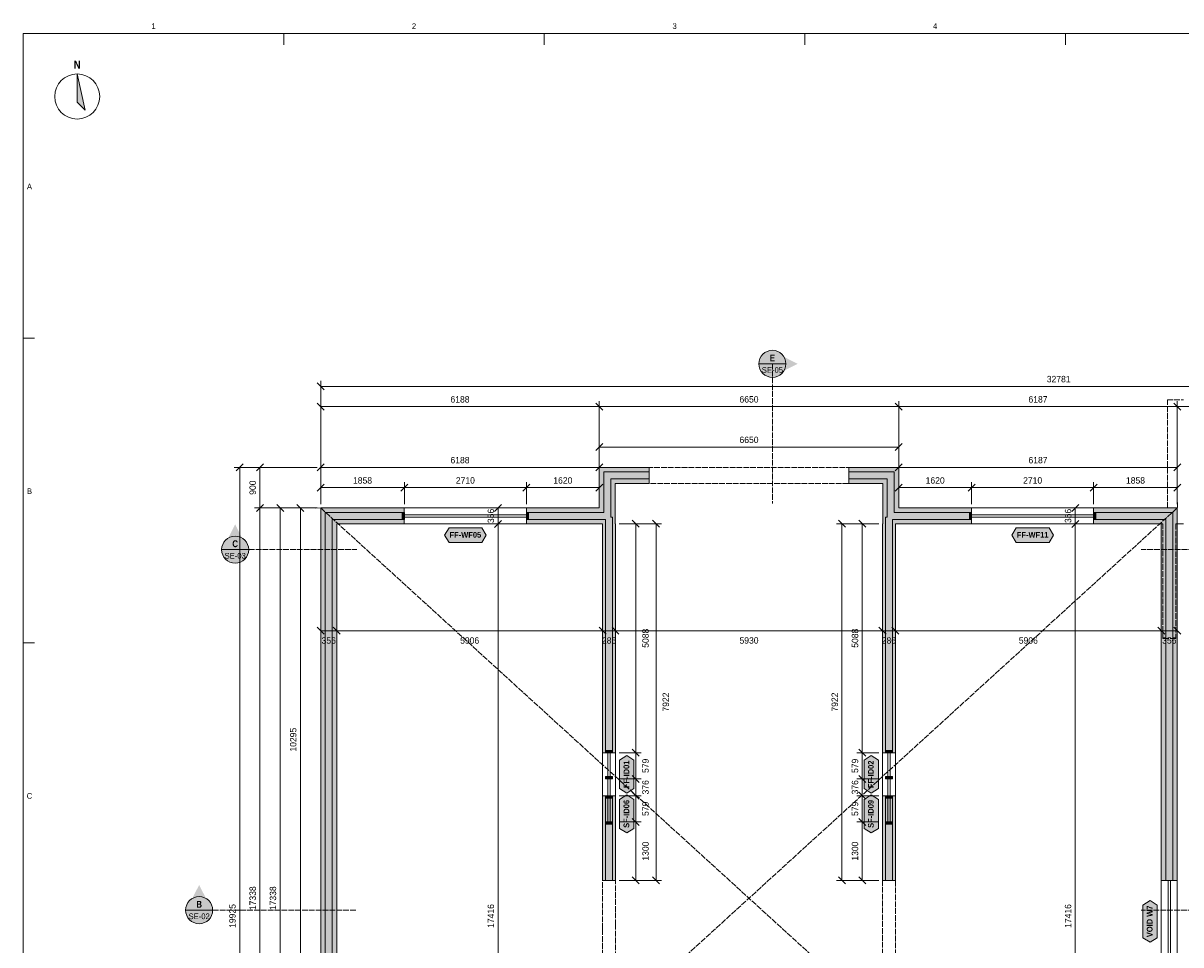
# Model space of a CAD drawing. Header units: millimetres. Extents: x 17 to 587, y 4 to 415.
# Tile 2 of 4: x 20 to 277, y 211 to 415. Entities that reach past the tile are written whole.
import ezdxf
from ezdxf.enums import TextEntityAlignment as Align

# ---------------------------------------------------------------- set-up
doc = ezdxf.new("R2010")
doc.units = ezdxf.units.MM
doc.linetypes.add('DASHED', pattern=[1.524, 1.27, -0.254])
for name, color, linetype in [('FILL-C_B2B2B5', 7, 'Continuous'), ('FILL-EPS', 7, 'Continuous'), ('FILL-INK', 7, 'Continuous'), ('FILL-RED', 7, 'Continuous'), ('FILL-TEAL_DK', 7, 'Continuous'), ('FILL-WHITE', 7, 'Continuous'), ('LINE-C_85297A', 7, 'Continuous'), ('LINE-C_85297A-DASH', 7, 'DASHED'), ('LINE-INK', 7, 'Continuous'), ('LINE-RED', 7, 'Continuous'), ('LINE-RED-DASH', 7, 'DASHED'), ('LINE-STEEL_GREY', 7, 'Continuous'), ('LINE-STEEL_GREY-DASH', 7, 'DASHED'), ('LINE-TEAL_DK', 7, 'Continuous'), ('TEXT-INK', 7, 'Continuous'), ('TEXT-RED', 7, 'Continuous'), ('TEXT-STEEL_GREY', 7, 'Continuous'), ('TEXT-TEAL_DK', 7, 'Continuous')]:
    doc.layers.add(name, color=color, linetype=linetype)
doc.styles.add('OpenSansCondensed-Bold', font='OpenSansCondensed-Bold.ttf')

msp = doc.modelspace()

# ---------------------------------------------------------------- hatches: boundary and pattern name
at = {"layer": 'FILL-C_B2B2B5', "true_color": 0xb2b2b5}
h = msp.add_hatch(color=253, dxfattribs=at)
h.dxf.hatch_style = 1
h.paths.add_polyline_path([(159.05, 314.09), (150.51, 314.09), (150.51, 305.55), (150.9, 305.55), (150.9, 253.24), (149.38, 253.24), (149.38, 305.09), (131.77, 305.09), (131.77, 306.61), (148.98, 306.61), (148.98, 315.61), (159.05, 315.61)])
h = msp.add_hatch(color=253, dxfattribs=at)
h.dxf.hatch_style = 1
h.paths.add_polyline_path([(203.4, 315.61), (213.45, 315.61), (213.45, 306.61), (230.66, 306.61), (230.66, 305.09), (213.06, 305.09), (213.06, 253.24), (211.54, 253.24), (211.54, 305.55), (211.93, 305.55), (211.93, 314.09), (203.4, 314.09)])
h = msp.add_hatch(color=253, dxfattribs=at)
h.dxf.hatch_style = 1
h.paths.add_polyline_path([(168.79, 118.39), (159.11, 118.39), (159.11, 135.26), (136.95, 135.26), (136.95, 127.39), (132.45, 127.39), (132.45, 125.33), (133.47, 125.33), (133.47, 123.81), (132.45, 123.81), (132.45, 118.39), (101.73, 118.39), (101.73, 123.81), (100.72, 123.81), (100.72, 125.33), (101.73, 125.33), (101.73, 127.39), (97.23, 127.39), (97.23, 135.26), (87.11, 135.26), (87.11, 306.61), (104.66, 306.61), (104.66, 305.09), (88.63, 305.09), (88.63, 136.79), (98.76, 136.79), (98.76, 128.91), (103.26, 128.91), (103.26, 125.33), (104.28, 125.33), (104.28, 123.81), (103.26, 123.81), (103.26, 119.91), (130.93, 119.91), (130.93, 123.81), (129.91, 123.81), (129.91, 125.33), (130.93, 125.33), (130.93, 128.91), (135.43, 128.91), (135.43, 136.79), (160.63, 136.79), (160.63, 119.91), (168.79, 119.91)])
h = msp.add_hatch(color=253, dxfattribs=at)
h.dxf.hatch_style = 1
h.paths.add_polyline_path([(273.8, 224.9), (273.8, 305.09), (257.77, 305.09), (257.77, 306.61), (275.33, 306.61), (275.33, 224.9)])
h = msp.add_hatch(color=253, dxfattribs=at)
h.dxf.hatch_style = 1
h.paths.add_polyline_path([(150.9, 243.68), (150.9, 224.9), (149.38, 224.9), (149.38, 243.68)])
h = msp.add_hatch(color=253, dxfattribs=at)
h.dxf.hatch_style = 1
h.paths.add_polyline_path([(213.06, 243.69), (213.06, 224.9), (211.54, 224.9), (211.54, 243.69)])
at = {"layer": 'FILL-EPS', "true_color": 0xccffff}
h = msp.add_hatch(color=7, dxfattribs=at)
h.dxf.hatch_style = 1
h.paths.add_polyline_path([(147.97, 316.63), (159.05, 316.63), (159.05, 315.61), (148.98, 315.61), (148.98, 306.61), (131.77, 306.61), (131.77, 307.63), (147.97, 307.63)])
h = msp.add_hatch(color=7, dxfattribs=at)
h.dxf.hatch_style = 1
h.paths.add_polyline_path([(203.4, 316.63), (214.47, 316.63), (214.47, 307.63), (230.66, 307.63), (230.66, 306.61), (213.45, 306.61), (213.45, 315.61), (203.4, 315.61)])
h = msp.add_hatch(color=7, dxfattribs=at)
h.dxf.hatch_style = 1
h.paths.add_polyline_path([(159.05, 313.07), (151.52, 313.07), (151.52, 304.12), (151.57, 304.12), (151.57, 300.86), (151.57, 288.7), (151.57, 253.24), (150.9, 253.24), (150.9, 305.55), (150.51, 305.55), (150.51, 314.09), (159.05, 314.09)])
h = msp.add_hatch(color=7, dxfattribs=at)
h.dxf.hatch_style = 1
h.paths.add_polyline_path([(203.4, 313.07), (203.4, 314.09), (211.93, 314.09), (211.93, 305.55), (211.54, 305.55), (211.54, 253.24), (210.87, 253.24), (210.87, 304.12), (210.91, 304.12), (210.91, 313.07)])
h = msp.add_hatch(color=7, dxfattribs=at)
h.dxf.hatch_style = 1
h.paths.add_polyline_path([(100.72, 126.37), (96.22, 126.37), (96.22, 134.25), (86.09, 134.25), (86.09, 307.63), (104.66, 307.63), (104.66, 306.61), (87.11, 306.61), (87.11, 135.26), (97.23, 135.26), (97.23, 127.39), (101.73, 127.39), (101.73, 125.33), (100.72, 125.33)])
h = msp.add_hatch(color=7, dxfattribs=at)
h.dxf.hatch_style = 1
h.paths.add_polyline_path([(276.34, 307.63), (276.34, 224.9), (275.33, 224.9), (275.33, 306.61), (257.77, 306.61), (257.77, 307.63)])
h = msp.add_hatch(color=7, dxfattribs=at)
h.dxf.hatch_style = 1
h.paths.add_polyline_path([(104.66, 304.07), (89.65, 304.07), (89.65, 137.81), (99.77, 137.81), (99.77, 129.93), (104.28, 129.93), (104.28, 125.33), (103.26, 125.33), (103.26, 128.91), (98.76, 128.91), (98.76, 136.79), (88.63, 136.79), (88.63, 305.09), (104.66, 305.09)])
h = msp.add_hatch(color=7, dxfattribs=at)
h.dxf.hatch_style = 1
h.paths.add_polyline_path([(148.71, 253.24), (148.71, 256.47), (148.71, 300.86), (148.71, 304.07), (131.77, 304.07), (131.77, 305.09), (149.38, 305.09), (149.38, 253.24)])
h = msp.add_hatch(color=7, dxfattribs=at)
h.dxf.hatch_style = 1
h.paths.add_polyline_path([(230.66, 304.07), (213.73, 304.07), (213.73, 253.24), (213.06, 253.24), (213.06, 305.09), (230.66, 305.09)])
h = msp.add_hatch(color=7, dxfattribs=at)
h.dxf.hatch_style = 1
h.paths.add_polyline_path([(272.79, 224.9), (272.79, 304.07), (257.77, 304.07), (257.77, 305.09), (273.8, 305.09), (273.8, 224.9)])
h = msp.add_hatch(color=7, dxfattribs=at)
h.dxf.hatch_style = 1
h.paths.add_polyline_path([(148.71, 227.99), (148.71, 242.31), (148.71, 243.68), (149.38, 243.68), (149.38, 224.9), (149.08, 224.9), (148.71, 224.9), (148.71, 226.66)])
h = msp.add_hatch(color=7, dxfattribs=at)
h.dxf.hatch_style = 1
h.paths.add_polyline_path([(151.57, 243.68), (151.57, 242.31), (151.57, 241.29), (151.57, 224.9), (150.06, 224.9), (150.9, 224.9), (150.9, 243.68)])
h = msp.add_hatch(color=7, dxfattribs=at)
h.dxf.hatch_style = 1
h.paths.add_polyline_path([(210.87, 243.69), (211.54, 243.69), (211.54, 224.9), (210.87, 224.9)])
h = msp.add_hatch(color=7, dxfattribs=at)
h.dxf.hatch_style = 1
h.paths.add_polyline_path([(213.73, 243.69), (213.73, 224.9), (213.06, 224.9), (213.06, 243.69)])
at = {"layer": 'FILL-INK', "true_color": 0x14141a}
h = msp.add_hatch(color=250, dxfattribs=at)
h.dxf.hatch_style = 1
h.paths.add_polyline_path([(32, 404), (33.75, 396), (32, 397.75)])
at = {"layer": 'FILL-RED', "true_color": 0xb81a1f}
h = msp.add_hatch(color=242, dxfattribs=at)
h.dxf.hatch_style = 1
h.paths.add_polyline_path([(192.02, 339.63), (186.42, 342.48), (186.42, 336.78)])
h = msp.add_hatch(color=242, dxfattribs=at)
h.dxf.hatch_style = 1
h.paths.add_polyline_path([(67.09, 303.96), (64.24, 298.36), (69.94, 298.36)])
h = msp.add_hatch(color=242, dxfattribs=at)
h.dxf.hatch_style = 1
h.paths.add_polyline_path([(59.09, 223.89), (56.24, 218.29), (61.94, 218.29)])
at = {"layer": 'FILL-TEAL_DK', "true_color": 0x006b5c}
h = msp.add_hatch(color=126, dxfattribs=at)
h.dxf.hatch_style = 1
h.paths.add_polyline_path([(104.67, 306.61), (104.67, 305.09), (104.17, 305.09), (104.17, 306.61)])
h = msp.add_hatch(color=126, dxfattribs=at)
h.dxf.hatch_style = 1
h.paths.add_polyline_path([(131.77, 306.61), (132.27, 306.61), (132.27, 305.09), (131.77, 305.09), (131.77, 306.61)])
h = msp.add_hatch(color=126, dxfattribs=at)
h.dxf.hatch_style = 1
h.paths.add_polyline_path([(230.67, 306.61), (230.67, 305.09), (230.17, 305.09), (230.17, 306.61)])
h = msp.add_hatch(color=126, dxfattribs=at)
h.dxf.hatch_style = 1
h.paths.add_polyline_path([(257.77, 306.61), (258.27, 306.61), (258.27, 305.09), (257.77, 305.09)])
h = msp.add_hatch(color=126, dxfattribs=at)
h.dxf.hatch_style = 1
h.paths.add_polyline_path([(149.38, 253.74), (150.9, 253.74), (150.9, 253.24), (149.38, 253.24)])
h = msp.add_hatch(color=126, dxfattribs=at)
h.dxf.hatch_style = 1
h.paths.add_polyline_path([(211.54, 253.74), (213.06, 253.74), (213.06, 253.24), (211.54, 253.24)])
h = msp.add_hatch(color=126, dxfattribs=at)
h.dxf.hatch_style = 1
h.paths.add_polyline_path([(149.38, 247.95), (150.9, 247.95), (150.9, 247.45), (149.38, 247.45)])
h = msp.add_hatch(color=126, dxfattribs=at)
h.dxf.hatch_style = 1
h.paths.add_polyline_path([(211.54, 247.95), (213.06, 247.95), (213.06, 247.45), (211.54, 247.45)])
h = msp.add_hatch(color=126, dxfattribs=at)
h.dxf.hatch_style = 1
h.paths.add_polyline_path([(149.38, 243.69), (150.9, 243.69), (150.9, 243.19), (149.38, 243.19)])
h = msp.add_hatch(color=126, dxfattribs=at)
h.dxf.hatch_style = 1
h.paths.add_polyline_path([(211.54, 243.69), (213.06, 243.69), (213.06, 243.19), (211.54, 243.19)])
h = msp.add_hatch(color=126, dxfattribs=at)
h.dxf.hatch_style = 1
h.paths.add_polyline_path([(149.38, 237.9), (150.9, 237.9), (150.9, 237.4), (149.38, 237.4)])
h = msp.add_hatch(color=126, dxfattribs=at)
h.dxf.hatch_style = 1
h.paths.add_polyline_path([(211.54, 237.9), (213.06, 237.9), (213.06, 237.4), (211.54, 237.4)])
at = {"layer": 'FILL-WHITE', "true_color": 0xffffff}
h = msp.add_hatch(color=7, dxfattribs=at)
h.dxf.hatch_style = 1
h.paths.add_polyline_path([(189.42, 339.63), (189.32, 340.4), (189.02, 341.13), (188.54, 341.75), (187.92, 342.22), (187.2, 342.52), (186.42, 342.63), (185.64, 342.52), (184.92, 342.22), (184.3, 341.75), (183.82, 341.13), (183.52, 340.4), (183.42, 339.63), (183.52, 338.85), (183.82, 338.13), (184.3, 337.5), (184.92, 337.03), (185.64, 336.73), (186.42, 336.63), (187.2, 336.73), (187.92, 337.03), (188.54, 337.5), (189.02, 338.13), (189.32, 338.85)])
h = msp.add_hatch(color=7, dxfattribs=at)
h.dxf.hatch_style = 1
h.paths.add_polyline_path([(70.09, 298.36), (69.99, 299.14), (69.69, 299.86), (69.22, 300.48), (68.59, 300.96), (67.87, 301.26), (67.09, 301.36), (66.32, 301.26), (65.59, 300.96), (64.97, 300.48), (64.5, 299.86), (64.2, 299.14), (64.09, 298.36), (64.2, 297.58), (64.5, 296.86), (64.97, 296.24), (65.59, 295.76), (66.32, 295.46), (67.09, 295.36), (67.87, 295.46), (68.59, 295.76), (69.22, 296.24), (69.69, 296.86), (69.99, 297.58)])
h = msp.add_hatch(color=7, dxfattribs=at)
h.dxf.hatch_style = 1
h.paths.add_polyline_path([(113.59, 301.57), (114.59, 303.17), (121.85, 303.17), (122.85, 301.57), (121.85, 299.97), (114.59, 299.97)])
h = msp.add_hatch(color=7, dxfattribs=at)
h.dxf.hatch_style = 1
h.paths.add_polyline_path([(239.59, 301.57), (240.59, 303.17), (247.85, 303.17), (248.85, 301.57), (247.85, 299.97), (240.59, 299.97)])
h = msp.add_hatch(color=7, dxfattribs=at)
h.dxf.hatch_style = 1
h.paths.add_polyline_path([(154.07, 244.29), (152.47, 245.29), (152.47, 251.64), (154.07, 252.64), (155.67, 251.64), (155.67, 245.29)])
h = msp.add_hatch(color=7, dxfattribs=at)
h.dxf.hatch_style = 1
h.paths.add_polyline_path([(208.37, 244.29), (206.77, 245.29), (206.77, 251.64), (208.37, 252.64), (209.97, 251.64), (209.97, 245.29)])
h = msp.add_hatch(color=7, dxfattribs=at)
h.dxf.hatch_style = 1
h.paths.add_polyline_path([(154.07, 235.45), (152.47, 236.45), (152.47, 242.9), (154.07, 243.9), (155.67, 242.9), (155.67, 236.45)])
h = msp.add_hatch(color=7, dxfattribs=at)
h.dxf.hatch_style = 1
h.paths.add_polyline_path([(208.37, 235.45), (206.77, 236.45), (206.77, 242.9), (208.37, 243.9), (209.97, 242.9), (209.97, 236.45)])
h = msp.add_hatch(color=7, dxfattribs=at)
h.dxf.hatch_style = 1
h.paths.add_polyline_path([(62.09, 218.29), (61.99, 219.07), (61.69, 219.79), (61.22, 220.41), (60.59, 220.89), (59.87, 221.19), (59.09, 221.29), (58.32, 221.19), (57.59, 220.89), (56.97, 220.41), (56.5, 219.79), (56.2, 219.07), (56.09, 218.29), (56.2, 217.51), (56.5, 216.79), (56.97, 216.17), (57.59, 215.69), (58.32, 215.39), (59.09, 215.29), (59.87, 215.39), (60.59, 215.69), (61.22, 216.17), (61.69, 216.79), (61.99, 217.51)])
h = msp.add_hatch(color=7, dxfattribs=at)
h.dxf.hatch_style = 1
h.paths.add_polyline_path([(270.29, 211.17), (268.69, 212.17), (268.69, 219.43), (270.29, 220.43), (271.89, 219.43), (271.89, 212.17)])

# ---------------------------------------------------------------- linework, layer by layer
at = {"layer": 'LINE-C_85297A', "lineweight": 5}
for p, q in [((276.29, 306.43), (276.4, 308.82)), ((84.9, 307.57), (87.29, 307.68))]:
    msp.add_line(p, q, dxfattribs=at)
at = {"layer": 'LINE-C_85297A-DASH', "lineweight": 5}
for p, q in [((86.09, 134.25), (276.34, 307.63)), ((86.09, 307.63), (276.34, 134.25))]:
    msp.add_line(p, q, dxfattribs=at)
at = {"layer": 'LINE-INK', "lineweight": 5}
for p, q in [((77.88, 413), (77.88, 410.5)), ((135.75, 413), (135.75, 410.5)), ((193.62, 413), (193.62, 410.5)), ((251.5, 413), (251.5, 410.5)), ((20, 345.33), (22.5, 345.33)), ((86.87, 333.85), (85.32, 335.4)), ((86.09, 317.43), (86.09, 335.83)), ((413.91, 334.63), (86.09, 334.63)), ((86.87, 329.35), (85.32, 330.9)), ((86.09, 317.43), (86.09, 331.33)), ((414.49, 330.13), (86.09, 330.13)), ((148.75, 329.35), (147.19, 330.9)), ((147.97, 317.43), (147.97, 331.33)), ((215.25, 329.35), (213.69, 330.9)), ((214.47, 317.43), (214.47, 331.33)), ((277.12, 329.35), (275.57, 330.9)), ((276.34, 317.43), (276.34, 331.33)), ((147.19, 320.35), (148.75, 321.9)), ((147.97, 317.43), (147.97, 322.33)), ((213.69, 320.35), (215.25, 321.9)), ((214.47, 317.43), (214.47, 322.33)), ((147.97, 321.13), (214.47, 321.13)), ((85.29, 316.63), (66.89, 316.63)), ((68.87, 317.4), (67.32, 315.85)), ((68.09, 316.63), (68.09, 117.37)), ((85.29, 316.63), (71.39, 316.63)), ((73.37, 317.4), (71.82, 315.85)), ((72.59, 316.63), (72.59, 117.37)), ((85.32, 315.85), (86.87, 317.4)), ((86.09, 308.43), (86.09, 317.83)), ((86.09, 316.63), (147.97, 316.63)), ((147.19, 315.85), (148.75, 317.4)), ((147.97, 308.43), (147.97, 317.83)), ((213.69, 315.85), (215.25, 317.4)), ((214.47, 308.43), (214.47, 317.83)), ((214.47, 316.63), (276.34, 316.63)), ((275.57, 315.85), (277.12, 317.4)), ((276.34, 308.43), (276.34, 317.83)), ((85.32, 311.35), (86.87, 312.9)), ((86.09, 308.43), (86.09, 313.33)), ((86.09, 312.13), (147.97, 312.13)), ((103.89, 311.35), (105.45, 312.9)), ((104.67, 308.43), (104.67, 313.33)), ((130.99, 311.35), (132.55, 312.9)), ((131.77, 308.43), (131.77, 313.33)), ((147.19, 311.35), (148.75, 312.9)), ((147.97, 308.43), (147.97, 313.33)), ((213.69, 311.35), (215.25, 312.9)), ((214.47, 308.43), (214.47, 313.33)), ((214.47, 312.13), (276.34, 312.13)), ((229.89, 311.35), (231.45, 312.9)), ((230.67, 308.43), (230.67, 313.33)), ((256.99, 311.35), (258.55, 312.9)), ((257.77, 308.43), (257.77, 313.33)), ((275.57, 311.35), (277.12, 312.9)), ((276.34, 308.43), (276.34, 313.33)), ((85.29, 307.63), (71.39, 307.63)), ((73.37, 308.4), (71.82, 306.85)), ((85.29, 307.63), (75.89, 307.63)), ((77.87, 306.85), (76.32, 308.4)), ((77.09, 134.25), (77.09, 307.63)), ((85.29, 307.63), (80.39, 307.63)), ((82.37, 306.85), (80.82, 308.4)), ((81.59, 134.25), (81.59, 307.63)), ((131.77, 307.63), (104.67, 307.63)), ((131.77, 306.1), (104.67, 306.1)), ((125.48, 307.63), (124.28, 307.63)), ((126.26, 308.4), (124.7, 306.85)), ((125.48, 307.63), (125.48, 117.37)), ((257.77, 307.63), (230.67, 307.63)), ((257.77, 306.1), (230.67, 306.1)), ((253.69, 307.63), (252.49, 307.63)), ((254.47, 308.4), (252.91, 306.85)), ((253.69, 307.63), (253.69, 117.37)), ((131.77, 305.6), (104.67, 305.6)), ((131.77, 304.07), (104.67, 304.07)), ((125.48, 304.07), (124.28, 304.07)), ((126.26, 304.85), (124.7, 303.29)), ((152.37, 304.12), (157.27, 304.12)), ((152.37, 304.12), (161.77, 304.12)), ((155.29, 304.9), (156.84, 303.34)), ((156.07, 304.12), (156.07, 224.9)), ((159.79, 304.9), (161.34, 303.34)), ((160.57, 304.12), (160.57, 224.9)), ((210.07, 304.12), (200.67, 304.12)), ((202.65, 303.34), (201.09, 304.9)), ((201.87, 224.9), (201.87, 304.12)), ((210.07, 304.12), (205.17, 304.12)), ((207.15, 303.34), (205.59, 304.9)), ((206.37, 224.9), (206.37, 304.12)), ((257.77, 305.6), (230.67, 305.6)), ((257.77, 304.07), (230.67, 304.07)), ((253.69, 304.07), (252.49, 304.07)), ((254.47, 304.85), (252.91, 303.29)), ((85.32, 281.13), (86.87, 279.57)), ((86.09, 280.35), (276.35, 280.36)), ((86.09, 280.35), (86.09, 279.15)), ((88.87, 281.13), (90.43, 279.57)), ((89.65, 280.35), (89.65, 279.15)), ((147.93, 281.13), (149.49, 279.58)), ((148.71, 280.35), (148.71, 279.15)), ((150.79, 281.13), (152.34, 279.58)), ((151.57, 280.35), (151.57, 279.15)), ((210.09, 281.13), (211.65, 279.58)), ((210.87, 280.36), (210.87, 279.16)), ((212.95, 281.13), (214.5, 279.58)), ((213.73, 280.36), (213.73, 279.16)), ((272.01, 281.14), (273.57, 279.58)), ((272.79, 280.36), (272.79, 279.16)), ((275.57, 281.14), (277.12, 279.58)), ((276.35, 280.36), (276.35, 279.16)), ((20, 277.67), (22.5, 277.67)), ((148.71, 253.24), (148.71, 243.69)), ((149.89, 253.24), (149.89, 243.69)), ((150.39, 253.24), (150.39, 243.69)), ((151.57, 253.24), (151.57, 243.69)), ((152.37, 253.24), (157.27, 253.24)), ((155.29, 254.02), (156.85, 252.46)), ((210.07, 253.24), (205.17, 253.24)), ((207.15, 252.46), (205.59, 254.02)), ((210.87, 243.69), (210.87, 253.24)), ((212.05, 243.69), (212.05, 253.24)), ((212.55, 243.69), (212.55, 253.24)), ((213.73, 243.69), (213.73, 253.24)), ((148.71, 247.45), (148.71, 237.9)), ((149.89, 247.45), (149.89, 237.9)), ((150.39, 247.45), (150.39, 237.9)), ((151.57, 247.45), (151.57, 237.9)), ((152.37, 247.45), (157.27, 247.45)), ((155.29, 248.23), (156.85, 246.67)), ((210.07, 247.45), (205.17, 247.45)), ((207.15, 246.67), (205.59, 248.23)), ((210.87, 237.9), (210.87, 247.45)), ((212.05, 237.9), (212.05, 247.45)), ((212.55, 237.9), (212.55, 247.45)), ((213.73, 237.9), (213.73, 247.45)), ((155.29, 244.47), (156.85, 242.91)), ((207.15, 242.91), (205.59, 244.47)), ((152.37, 243.69), (157.27, 243.69)), ((210.07, 243.69), (205.17, 243.69)), ((152.37, 237.9), (157.27, 237.9)), ((155.29, 238.68), (156.85, 237.12)), ((210.07, 237.9), (205.17, 237.9)), ((207.15, 237.12), (205.59, 238.68)), ((152.37, 224.9), (157.27, 224.9)), ((152.37, 224.9), (161.77, 224.9)), ((155.29, 225.68), (156.85, 224.12)), ((159.79, 225.68), (161.35, 224.12)), ((210.07, 224.9), (200.67, 224.9)), ((202.65, 224.12), (201.09, 225.68)), ((210.07, 224.9), (205.17, 224.9)), ((207.15, 224.12), (205.59, 225.68)), ((272.79, 206.7), (272.79, 224.9)), ((274.32, 206.7), (274.32, 224.9)), ((274.82, 206.7), (274.82, 224.9)), ((276.34, 206.7), (276.34, 224.9))]:
    msp.add_line(p, q, dxfattribs=at)
for points in [[(20, 7), (587, 7), (587, 413), (20, 413)], [(32, 404), (33.75, 396), (32, 397.75)], [(147.97, 307.63), (147.97, 316.63), (159.05, 316.63), (159.05, 313.07), (151.52, 313.07), (151.52, 304.12), (151.57, 304.12), (151.57, 300.86), (151.57, 288.7), (151.57, 253.24), (148.71, 253.24), (148.71, 256.47), (148.71, 300.86), (148.71, 304.07), (131.77, 304.07), (131.77, 307.63)], [(210.91, 313.07), (203.4, 313.07), (203.4, 316.63), (214.47, 316.63), (214.47, 307.63), (230.66, 307.63), (230.66, 304.07), (213.73, 304.07), (213.73, 253.24), (210.87, 253.24), (210.87, 304.12), (210.91, 304.12)], [(257.77, 307.63), (276.34, 307.63), (276.34, 224.9), (272.79, 224.9), (272.79, 304.07), (257.77, 304.07)], [(148.71, 226.66), (148.71, 227.99), (148.71, 242.31), (148.71, 243.68), (151.57, 243.68), (151.57, 242.31), (151.57, 241.29), (151.57, 224.9), (149.08, 224.9), (148.71, 224.9)], [(210.87, 224.9), (210.87, 243.69), (213.73, 243.69), (213.73, 224.9)]]:
    msp.add_lwpolyline(points, close=True, dxfattribs=at)
msp.add_lwpolyline([(86.09, 134.25), (86.09, 307.63), (104.66, 307.63), (104.66, 304.07), (89.65, 304.07), (89.65, 137.81)], dxfattribs=at)
msp.add_circle((32, 399), 5, dxfattribs=at)
at = {"layer": 'LINE-RED', "lineweight": 5}
for p, q in [((183.42, 339.63), (189.42, 339.63)), ((64.09, 298.36), (70.09, 298.36)), ((56.09, 218.29), (62.09, 218.29))]:
    msp.add_line(p, q, dxfattribs=at)
for centre in [(186.42, 339.63), (67.09, 298.36), (59.09, 218.29)]:
    msp.add_circle(centre, 3, dxfattribs=at)
at = {"layer": 'LINE-RED-DASH', "lineweight": 5}
for p, q in [((186.42, 339.63), (186.42, 308.63)), ((67.09, 298.36), (94.09, 298.36)), ((295.34, 298.36), (268.34, 298.36)), ((59.09, 218.29), (94.09, 218.29)), ((304.34, 218.29), (268.34, 218.29))]:
    msp.add_line(p, q, dxfattribs=at)
at = {"layer": 'LINE-STEEL_GREY', "lineweight": 5}
for points in [[(159.05, 314.09), (150.51, 314.09), (150.51, 305.55), (150.9, 305.55), (150.9, 253.24), (149.38, 253.24), (149.38, 305.09), (131.77, 305.09), (131.77, 306.61), (148.98, 306.61), (148.98, 315.61), (159.05, 315.61)], [(203.4, 315.61), (213.45, 315.61), (213.45, 306.61), (230.66, 306.61), (230.66, 305.09), (213.06, 305.09), (213.06, 253.24), (211.54, 253.24), (211.54, 305.55), (211.93, 305.55), (211.93, 314.09), (203.4, 314.09)], [(273.8, 224.9), (273.8, 305.09), (257.77, 305.09), (257.77, 306.61), (275.33, 306.61), (275.33, 224.9)], [(150.9, 243.68), (150.9, 224.9), (149.38, 224.9), (149.38, 243.68)], [(213.06, 243.69), (213.06, 224.9), (211.54, 224.9), (211.54, 243.69)]]:
    msp.add_lwpolyline(points, close=True, dxfattribs=at)
msp.add_lwpolyline([(87.11, 135.26), (87.11, 306.61), (104.66, 306.61), (104.66, 305.09), (88.63, 305.09), (88.63, 136.79)], dxfattribs=at)
at = {"layer": 'LINE-STEEL_GREY-DASH', "lineweight": 5}
for points in [[(86.09, 134.25), (86.09, 307.63), (147.97, 307.63), (147.97, 316.63), (214.47, 316.63), (214.47, 307.63), (274.14, 307.63), (274.14, 331.63), (277.7, 331.63)], [(210.87, 153.6), (210.87, 304.12), (210.91, 304.12), (210.91, 313.07), (151.52, 313.07), (151.52, 304.12), (151.57, 304.12), (151.57, 300.93), (151.57, 291.84), (151.57, 267.77), (151.57, 259.35), (151.57, 256.09), (151.57, 252.58), (151.57, 235.97), (151.57, 235.97), (151.57, 235.97), (151.57, 217.77), (151.57, 217.76), (151.57, 215.24), (151.57, 199.02)], [(148.71, 205.16), (148.71, 214.11), (148.71, 236.3), (148.71, 238.65), (148.71, 238.65), (148.71, 245.41), (148.71, 253.11), (148.71, 253.11), (148.71, 303.07), (148.71, 304.07), (89.65, 304.07), (89.65, 137.81)], [(277.7, 304.07), (276, 304.07), (276, 278.6), (273.14, 278.6), (273.14, 304.07), (213.73, 304.07), (213.73, 153.6)]]:
    msp.add_lwpolyline(points, dxfattribs=at)
at = {"layer": 'LINE-TEAL_DK', "lineweight": 5}
for points in [[(104.67, 306.61), (104.67, 305.09), (104.17, 305.09), (104.17, 306.61)], [(131.77, 306.61), (132.27, 306.61), (132.27, 306.61), (132.27, 306.61), (132.27, 305.09), (132.27, 305.09), (132.27, 305.09), (131.77, 305.09), (131.77, 305.09), (131.77, 305.09), (131.77, 306.61), (131.77, 306.61)], [(230.67, 306.61), (230.67, 305.09), (230.17, 305.09), (230.17, 306.61)], [(257.77, 306.61), (258.27, 306.61), (258.27, 305.09), (257.77, 305.09)], [(113.59, 301.57), (114.59, 303.17), (121.85, 303.17), (122.85, 301.57), (121.85, 299.97), (114.59, 299.97)], [(239.59, 301.57), (240.59, 303.17), (247.85, 303.17), (248.85, 301.57), (247.85, 299.97), (240.59, 299.97)], [(149.38, 253.74), (150.9, 253.74), (150.9, 253.24), (149.38, 253.24)], [(154.07, 244.29), (152.47, 245.29), (152.47, 251.64), (154.07, 252.64), (155.67, 251.64), (155.67, 245.29)], [(208.37, 244.29), (206.77, 245.29), (206.77, 251.64), (208.37, 252.64), (209.97, 251.64), (209.97, 245.29)], [(211.54, 253.74), (213.06, 253.74), (213.06, 253.24), (211.54, 253.24)], [(149.38, 247.95), (150.9, 247.95), (150.9, 247.45), (149.38, 247.45)], [(211.54, 247.95), (213.06, 247.95), (213.06, 247.45), (211.54, 247.45)], [(149.38, 243.69), (150.9, 243.69), (150.9, 243.19), (149.38, 243.19)], [(154.07, 235.45), (152.47, 236.45), (152.47, 242.9), (154.07, 243.9), (155.67, 242.9), (155.67, 236.45)], [(208.37, 235.45), (206.77, 236.45), (206.77, 242.9), (208.37, 243.9), (209.97, 242.9), (209.97, 236.45)], [(211.54, 243.69), (213.06, 243.69), (213.06, 243.19), (211.54, 243.19)], [(149.38, 237.9), (150.9, 237.9), (150.9, 237.4), (149.38, 237.4)], [(211.54, 237.9), (213.06, 237.9), (213.06, 237.4), (211.54, 237.4)], [(270.29, 211.17), (268.69, 212.17), (268.69, 219.43), (270.29, 220.43), (271.89, 219.43), (271.89, 212.17)]]:
    msp.add_lwpolyline(points, close=True, dxfattribs=at)

# ---------------------------------------------------------------- texts
at = {"layer": 'TEXT-INK', "style": 'OpenSansCondensed-Bold'}
msp.add_text('N', height=1.78, dxfattribs=at).set_placement((32, 405.2), align=Align.CENTER)
at = {"layer": 'TEXT-INK'}
for s, p in [('32781', (250, 335.53)), ('6188', (117.03, 331.03)), ('6650', (181.22, 331.03)), ('6187', (245.41, 331.03)), ('6650', (181.22, 322.03)), ('6188', (117.03, 317.53)), ('6187', (245.41, 317.53)), ('1858', (95.38, 313.03)), ('2710', (118.22, 313.03)), ('1620', (139.87, 313.03)), ('1620', (222.57, 313.03)), ('2710', (244.22, 313.03)), ('1858', (267.06, 313.03))]:
    msp.add_text(s, height=1.422, dxfattribs=at).set_placement(p, align=Align.CENTER)
for s, rotation, p in [('900', 90, (71.69, 312.13)), ('356', 90, (124.58, 305.85)), ('356', 90, (252.79, 305.85)), ('5088', 90.0029, (158.94, 278.68)), ('5088', 90, (205.47, 278.68)), ('356', 0.0029, (87.87, 277.47)), ('5906', 0.0029, (119.18, 277.48)), ('286', 0.0029, (150.14, 277.48)), ('5930', 0.0029, (181.22, 277.48)), ('286', 0.0029, (212.3, 277.48)), ('5906', 0.0029, (243.26, 277.48)), ('356', 0.0029, (274.57, 277.48)), ('7922', 90.0029, (163.44, 264.51)), ('7922', 90, (200.97, 264.51)), ('10295', 90, (80.69, 256.15)), ('579', 90.0029, (158.94, 250.35)), ('579', 90, (205.47, 250.34)), ('376', 90.0029, (158.94, 245.57)), ('376', 90, (205.47, 245.57)), ('579', 90.0029, (158.94, 240.8)), ('579', 90, (205.47, 240.79)), ('1300', 90.0029, (158.95, 231.4)), ('1300', 90, (205.47, 231.4)), ('17338', 90, (71.69, 220.94)), ('17338', 90, (76.19, 220.94)), ('19925', 90, (67.19, 217)), ('17416', 90, (124.58, 216.99)), ('17416', 90, (252.79, 216.99))]:
    msp.add_text(s, height=1.422, rotation=rotation, dxfattribs=at).set_placement(p, align=Align.CENTER)
at = {"layer": 'TEXT-RED', "style": 'OpenSansCondensed-Bold'}
for s, p in [('E', (186.42, 340.18)), ('C', (67.09, 298.91)), ('B', (59.09, 218.84))]:
    msp.add_text(s, height=1.52, dxfattribs=at).set_placement(p, align=Align.CENTER)
at = {"layer": 'TEXT-RED'}
for s, p in [('SE-05', (186.42, 337.63)), ('SE-03', (67.09, 296.36)), ('SE-02', (59.09, 216.29))]:
    msp.add_text(s, height=1.27, dxfattribs=at).set_placement(p, align=Align.CENTER)
at = {"layer": 'TEXT-STEEL_GREY'}
for s, p in [('1', (48.94, 414)), ('2', (106.81, 414)), ('3', (164.69, 414)), ('4', (222.56, 414)), ('A', (21.4, 378.37)), ('B', (21.4, 310.7)), ('C', (21.4, 243.03))]:
    msp.add_text(s, height=1.27, dxfattribs=at).set_placement(p, align=Align.CENTER)
at = {"layer": 'TEXT-TEAL_DK', "style": 'OpenSansCondensed-Bold'}
for s, p in [('FF-WF05', (118.22, 301.02)), ('FF-WF11', (244.22, 301.02))]:
    msp.add_text(s, height=1.27, dxfattribs=at).set_placement(p, align=Align.CENTER)
for s, p in [('FF-ID01', (154.62, 248.46)), ('FF-ID02', (208.92, 248.46)), ('SF-ID06', (154.62, 239.67)), ('SF-ID09', (208.92, 239.67)), ('VOID W7', (270.84, 215.8))]:
    msp.add_text(s, height=1.27, rotation=90, dxfattribs=at).set_placement(p, align=Align.CENTER)

doc.saveas('drawing.dxf')
